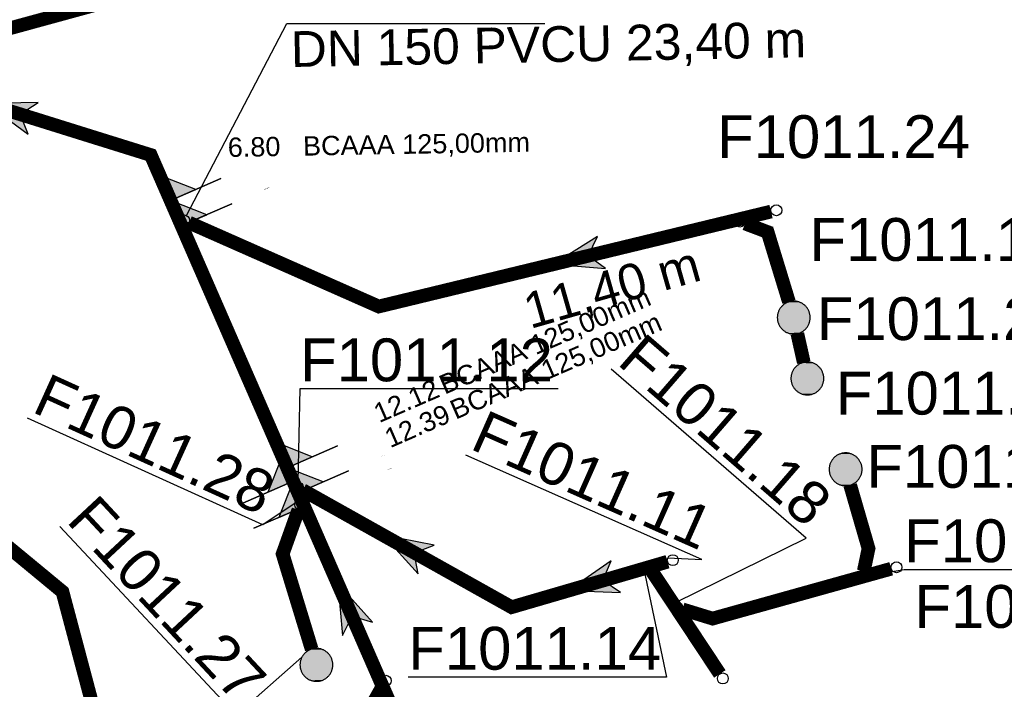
# Model space of a CAD drawing. Extents: x 356718 to 357658, y 5762241 to 5762615.
# Tile 140 of 157: x 357300 to 357318, y 5762509 to 5762521. Entities that reach past the tile are written whole.
import ezdxf
from ezdxf.enums import TextEntityAlignment as Align

# ---------------------------------------------------------------- set-up
doc = ezdxf.new("R2010")
doc.units = 0
doc.header["$MEASUREMENT"] = 0
doc.linetypes.add('AUSGEZOGEN', pattern=[0])
doc.linetypes.add('STRICHPUNKT', pattern=[5, 2, -1, 1, -1])
doc.layers.get('0').update_dxf_attribs({"linetype": 'AUSGEZOGEN'})
for name, color, linetype, true_color in [('111_00131_Symbol', 7, 'AUSGEZOGEN', 0x000000), ('114_00133_Schachtnummer', 7, 'AUSGEZOGEN', 0x000000), ('121_10398_Haltungen_Schmutzwass', 7, 'AUSGEZOGEN', 0x800000), ('121_10399_Haltungen_Mischwasser', 6, 'STRICHPUNKT', 0xff00ff), ('123_00137_Fliessrichtungspfeil', 7, 'AUSGEZOGEN', 0x000000), ('124_00118_Standard__Laenge___10', 7, 'AUSGEZOGEN', 0x000000), ('141_10677_Stutzen__alle__aus_DW', 7, 'AUSGEZOGEN', 0x000000), ('141_10868_Stutzen__141_', 7, 'AUSGEZOGEN', 0x000000)]:
    doc.layers.add(name, color=color, linetype=linetype, true_color=true_color)
doc.styles.add('ARIAL', font='arial.ttf', dxfattribs={"height": 1.5})
doc.styles.get("Standard").update_dxf_attribs({"font": 'arial.ttf', "height": 1})

# ---------------------------------------------------------------- blocks, each defined once
blk = doc.blocks.new('F00')
at = {"color": 0}
blk.add_circle((0, 0), 0.1, dxfattribs=at)
blk = doc.blocks.new('RR')
at = {"color": 0, "linetype": 'AUSGEZOGEN'}
blk.add_lwpolyline([(0.3, 0), (0.3, 0.013), (0.299, 0.025), (0.298, 0.038), (0.296, 0.05), (0.293, 0.063), (0.29, 0.075), (0.287, 0.087), (0.283, 0.099), (0.279, 0.111), (0.274, 0.123), (0.268, 0.134), (0.262, 0.145), (0.256, 0.156), (0.249, 0.167), (0.242, 0.177), (0.234, 0.187), (0.226, 0.197), (0.218, 0.206), (0.209, 0.215), (0.199, 0.224), (0.19, 0.232), (0.18, 0.24), (0.17, 0.247), (0.159, 0.254), (0.148, 0.261), (0.137, 0.267), (0.126, 0.272), (0.114, 0.277), (0.102, 0.282), (0.09, 0.286), (0.078, 0.29), (0.066, 0.293), (0.053, 0.295), (0.041, 0.297), (0.028, 0.299), (0.016, 0.3), (0.003, 0.3), (-0.009, 0.3), (-0.022, 0.299), (-0.035, 0.298), (-0.047, 0.296), (-0.06, 0.294), (-0.072, 0.291), (-0.084, 0.288), (-0.096, 0.284), (-0.108, 0.28), (-0.12, 0.275), (-0.131, 0.27), (-0.143, 0.264), (-0.154, 0.258), (-0.164, 0.251), (-0.175, 0.244), (-0.185, 0.236), (-0.195, 0.228), (-0.204, 0.22), (-0.213, 0.211), (-0.222, 0.202), (-0.23, 0.192), (-0.238, 0.182), (-0.246, 0.172), (-0.253, 0.162), (-0.259, 0.151), (-0.265, 0.14), (-0.271, 0.129), (-0.276, 0.117), (-0.281, 0.105), (-0.285, 0.093), (-0.289, 0.081), (-0.292, 0.069), (-0.295, 0.057), (-0.297, 0.044), (-0.298, 0.032), (-0.299, 0.019), (-0.3, 0.006), (-0.3, -0.006), (-0.299, -0.019), (-0.298, -0.032), (-0.297, -0.044), (-0.295, -0.057), (-0.292, -0.069), (-0.289, -0.081), (-0.285, -0.093), (-0.281, -0.105), (-0.276, -0.117), (-0.271, -0.129), (-0.265, -0.14), (-0.259, -0.151), (-0.253, -0.162), (-0.246, -0.172), (-0.238, -0.182), (-0.23, -0.192), (-0.222, -0.202), (-0.213, -0.211), (-0.204, -0.22), (-0.195, -0.228), (-0.185, -0.236), (-0.175, -0.244), (-0.164, -0.251), (-0.154, -0.258), (-0.143, -0.264), (-0.131, -0.27), (-0.12, -0.275), (-0.108, -0.28), (-0.096, -0.284), (-0.084, -0.288), (-0.072, -0.291), (-0.06, -0.294), (-0.047, -0.296), (-0.035, -0.298), (-0.022, -0.299), (-0.009, -0.3), (0.003, -0.3), (0.016, -0.3), (0.028, -0.299), (0.041, -0.297), (0.053, -0.295), (0.066, -0.293), (0.078, -0.29), (0.09, -0.286), (0.102, -0.282), (0.114, -0.277), (0.126, -0.272), (0.137, -0.267), (0.148, -0.261), (0.159, -0.254), (0.17, -0.247), (0.18, -0.24), (0.19, -0.232), (0.199, -0.224), (0.209, -0.215), (0.218, -0.206), (0.226, -0.197), (0.234, -0.187), (0.242, -0.177), (0.249, -0.167), (0.256, -0.156), (0.262, -0.145), (0.268, -0.134), (0.274, -0.123), (0.279, -0.111), (0.283, -0.099), (0.287, -0.087), (0.29, -0.075), (0.293, -0.063), (0.296, -0.05), (0.298, -0.038), (0.299, -0.025), (0.3, -0.013), (0.3, 0), (0.3, 0)], close=True, dxfattribs=at)
blk.add_lwpolyline([(0.3, 0), (0.3, 0.013), (0.299, 0.025), (0.298, 0.038), (0.296, 0.05), (0.293, 0.063), (0.29, 0.075), (0.287, 0.087), (0.283, 0.099), (0.279, 0.111), (0.274, 0.123), (0.268, 0.134), (0.262, 0.145), (0.256, 0.156), (0.249, 0.167), (0.242, 0.177), (0.234, 0.187), (0.226, 0.197), (0.218, 0.206), (0.209, 0.215), (0.199, 0.224), (0.19, 0.232), (0.18, 0.24), (0.17, 0.247), (0.159, 0.254), (0.148, 0.261), (0.137, 0.267), (0.126, 0.272), (0.114, 0.277), (0.102, 0.282), (0.09, 0.286), (0.078, 0.29), (0.066, 0.293), (0.053, 0.295), (0.041, 0.297), (0.028, 0.299), (0.016, 0.3), (0.003, 0.3), (-0.009, 0.3), (-0.022, 0.299), (-0.035, 0.298), (-0.047, 0.296), (-0.06, 0.294), (-0.072, 0.291), (-0.084, 0.288), (-0.096, 0.284), (-0.108, 0.28), (-0.12, 0.275), (-0.131, 0.27), (-0.143, 0.264), (-0.154, 0.258), (-0.164, 0.251), (-0.175, 0.244), (-0.185, 0.236), (-0.195, 0.228), (-0.204, 0.22), (-0.213, 0.211), (-0.222, 0.202), (-0.23, 0.192), (-0.238, 0.182), (-0.246, 0.172), (-0.253, 0.162), (-0.259, 0.151), (-0.265, 0.14), (-0.271, 0.129), (-0.276, 0.117), (-0.281, 0.105), (-0.285, 0.093), (-0.289, 0.081), (-0.292, 0.069), (-0.295, 0.057), (-0.297, 0.044), (-0.298, 0.032), (-0.299, 0.019), (-0.3, 0.006), (-0.3, -0.006), (-0.299, -0.019), (-0.298, -0.032), (-0.297, -0.044), (-0.295, -0.057), (-0.292, -0.069), (-0.289, -0.081), (-0.285, -0.093), (-0.281, -0.105), (-0.276, -0.117), (-0.271, -0.129), (-0.265, -0.14), (-0.259, -0.151), (-0.253, -0.162), (-0.246, -0.172), (-0.238, -0.182), (-0.23, -0.192), (-0.222, -0.202), (-0.213, -0.211), (-0.204, -0.22), (-0.195, -0.228), (-0.185, -0.236), (-0.175, -0.244), (-0.164, -0.251), (-0.154, -0.258), (-0.143, -0.264), (-0.131, -0.27), (-0.12, -0.275), (-0.108, -0.28), (-0.096, -0.284), (-0.084, -0.288), (-0.072, -0.291), (-0.06, -0.294), (-0.047, -0.296), (-0.035, -0.298), (-0.022, -0.299), (-0.009, -0.3), (0.003, -0.3), (0.016, -0.3), (0.028, -0.299), (0.041, -0.297), (0.053, -0.295), (0.066, -0.293), (0.078, -0.29), (0.09, -0.286), (0.102, -0.282), (0.114, -0.277), (0.126, -0.272), (0.137, -0.267), (0.148, -0.261), (0.159, -0.254), (0.17, -0.247), (0.18, -0.24), (0.19, -0.232), (0.199, -0.224), (0.209, -0.215), (0.218, -0.206), (0.226, -0.197), (0.234, -0.187), (0.242, -0.177), (0.249, -0.167), (0.256, -0.156), (0.262, -0.145), (0.268, -0.134), (0.274, -0.123), (0.279, -0.111), (0.283, -0.099), (0.287, -0.087), (0.29, -0.075), (0.293, -0.063), (0.296, -0.05), (0.298, -0.038), (0.299, -0.025), (0.3, -0.013), (0.3, 0), (0.3, 0)], close=True, dxfattribs=at)
at = {"color": 0}
for points in [[(-0.242, 0.177), (0.242, 0.177), (-0.238, 0.182)], [(-0.242, 0.177), (0.242, 0.177), (-0.238, 0.182)], [(-0.238, 0.182), (0.238, 0.182), (-0.234, 0.187)], [(-0.238, 0.182), (0.238, 0.182), (-0.234, 0.187)], [(0.242, 0.177), (-0.238, 0.182), (0.238, 0.182)], [(0.242, 0.177), (-0.238, 0.182), (0.238, 0.182)], [(-0.234, 0.187), (0.234, 0.187), (-0.23, 0.192)], [(-0.234, 0.187), (0.234, 0.187), (-0.23, 0.192)], [(0.238, 0.182), (-0.234, 0.187), (0.234, 0.187)], [(0.238, 0.182), (-0.234, 0.187), (0.234, 0.187)], [(-0.23, 0.192), (0.23, 0.192), (-0.226, 0.197)], [(-0.23, 0.192), (0.23, 0.192), (-0.226, 0.197)], [(0.234, 0.187), (-0.23, 0.192), (0.23, 0.192)], [(0.234, 0.187), (-0.23, 0.192), (0.23, 0.192)], [(-0.226, 0.197), (0.226, 0.197), (-0.222, 0.202)], [(-0.226, 0.197), (0.226, 0.197), (-0.222, 0.202)], [(0.23, 0.192), (-0.226, 0.197), (0.226, 0.197)], [(0.23, 0.192), (-0.226, 0.197), (0.226, 0.197)], [(-0.222, 0.202), (0.222, 0.202), (-0.218, 0.206)], [(-0.222, 0.202), (0.222, 0.202), (-0.218, 0.206)], [(0.226, 0.197), (-0.222, 0.202), (0.222, 0.202)], [(0.226, 0.197), (-0.222, 0.202), (0.222, 0.202)], [(-0.218, 0.206), (0.218, 0.206), (-0.213, 0.211)], [(-0.218, 0.206), (0.218, 0.206), (-0.213, 0.211)], [(0.222, 0.202), (-0.218, 0.206), (0.218, 0.206)], [(0.222, 0.202), (-0.218, 0.206), (0.218, 0.206)], [(-0.213, 0.211), (0.213, 0.211), (-0.209, 0.215)], [(-0.213, 0.211), (0.213, 0.211), (-0.209, 0.215)], [(0.218, 0.206), (-0.213, 0.211), (0.213, 0.211)], [(0.218, 0.206), (-0.213, 0.211), (0.213, 0.211)], [(-0.209, 0.215), (0.209, 0.215), (-0.204, 0.22)], [(-0.209, 0.215), (0.209, 0.215), (-0.204, 0.22)], [(0.213, 0.211), (-0.209, 0.215), (0.209, 0.215)], [(0.213, 0.211), (-0.209, 0.215), (0.209, 0.215)], [(-0.204, 0.22), (0.204, 0.22), (-0.199, 0.224)], [(-0.204, 0.22), (0.204, 0.22), (-0.199, 0.224)], [(0.209, 0.215), (-0.204, 0.22), (0.204, 0.22)], [(0.209, 0.215), (-0.204, 0.22), (0.204, 0.22)], [(-0.199, 0.224), (0.199, 0.224), (-0.195, 0.228)], [(-0.199, 0.224), (0.199, 0.224), (-0.195, 0.228)], [(0.204, 0.22), (-0.199, 0.224), (0.199, 0.224)], [(0.204, 0.22), (-0.199, 0.224), (0.199, 0.224)], [(-0.195, 0.228), (0.195, 0.228), (-0.19, 0.232)], [(-0.195, 0.228), (0.195, 0.228), (-0.19, 0.232)], [(0.199, 0.224), (-0.195, 0.228), (0.195, 0.228)], [(0.199, 0.224), (-0.195, 0.228), (0.195, 0.228)], [(-0.19, 0.232), (0.19, 0.232), (-0.185, 0.236)], [(-0.19, 0.232), (0.19, 0.232), (-0.185, 0.236)], [(0.195, 0.228), (-0.19, 0.232), (0.19, 0.232)], [(0.195, 0.228), (-0.19, 0.232), (0.19, 0.232)], [(-0.185, 0.236), (0.185, 0.236), (-0.18, 0.24)], [(-0.185, 0.236), (0.185, 0.236), (-0.18, 0.24)], [(0.19, 0.232), (-0.185, 0.236), (0.185, 0.236)], [(0.19, 0.232), (-0.185, 0.236), (0.185, 0.236)], [(-0.18, 0.24), (0.18, 0.24), (-0.175, 0.244)], [(-0.18, 0.24), (0.18, 0.24), (-0.175, 0.244)], [(0.185, 0.236), (-0.18, 0.24), (0.18, 0.24)], [(0.185, 0.236), (-0.18, 0.24), (0.18, 0.24)], [(-0.175, 0.244), (0.175, 0.244), (-0.169, 0.247)], [(-0.175, 0.244), (0.175, 0.244), (-0.169, 0.247)], [(0.18, 0.24), (-0.175, 0.244), (0.175, 0.244)], [(0.18, 0.24), (-0.175, 0.244), (0.175, 0.244)], [(-0.169, 0.247), (0.17, 0.247), (-0.164, 0.251)], [(-0.169, 0.247), (0.17, 0.247), (-0.164, 0.251)], [(0.175, 0.244), (-0.169, 0.247), (0.17, 0.247)], [(0.175, 0.244), (-0.169, 0.247), (0.17, 0.247)], [(-0.164, 0.251), (0.164, 0.251), (-0.159, 0.254)], [(-0.164, 0.251), (0.164, 0.251), (-0.159, 0.254)], [(0.17, 0.247), (-0.164, 0.251), (0.164, 0.251)], [(0.17, 0.247), (-0.164, 0.251), (0.164, 0.251)], [(-0.159, 0.254), (0.159, 0.254), (-0.154, 0.258)], [(-0.159, 0.254), (0.159, 0.254), (-0.154, 0.258)], [(0.164, 0.251), (-0.159, 0.254), (0.159, 0.254)], [(0.164, 0.251), (-0.159, 0.254), (0.159, 0.254)], [(-0.154, 0.258), (0.154, 0.258), (-0.148, 0.261)], [(-0.154, 0.258), (0.154, 0.258), (-0.148, 0.261)], [(0.159, 0.254), (-0.154, 0.258), (0.154, 0.258)], [(0.159, 0.254), (-0.154, 0.258), (0.154, 0.258)], [(-0.148, 0.261), (0.148, 0.261), (-0.143, 0.264)], [(-0.148, 0.261), (0.148, 0.261), (-0.143, 0.264)], [(0.154, 0.258), (-0.148, 0.261), (0.148, 0.261)], [(0.154, 0.258), (-0.148, 0.261), (0.148, 0.261)], [(-0.143, 0.264), (0.142, 0.264), (-0.137, 0.267)], [(-0.143, 0.264), (0.142, 0.264), (-0.137, 0.267)], [(0.148, 0.261), (-0.143, 0.264), (0.142, 0.264)], [(0.148, 0.261), (-0.143, 0.264), (0.142, 0.264)], [(-0.137, 0.267), (0.137, 0.267), (-0.131, 0.27)], [(-0.137, 0.267), (0.137, 0.267), (-0.131, 0.27)], [(0.142, 0.264), (-0.137, 0.267), (0.137, 0.267)], [(0.142, 0.264), (-0.137, 0.267), (0.137, 0.267)], [(-0.131, 0.27), (0.131, 0.27), (-0.126, 0.272)], [(-0.131, 0.27), (0.131, 0.27), (-0.126, 0.272)], [(0.137, 0.267), (-0.131, 0.27), (0.131, 0.27)], [(0.137, 0.267), (-0.131, 0.27), (0.131, 0.27)], [(-0.126, 0.272), (0.126, 0.272), (-0.12, 0.275)], [(-0.126, 0.272), (0.126, 0.272), (-0.12, 0.275)], [(0.131, 0.27), (-0.126, 0.272), (0.126, 0.272)], [(0.131, 0.27), (-0.126, 0.272), (0.126, 0.272)], [(-0.12, 0.275), (0.12, 0.275), (-0.114, 0.277)], [(-0.12, 0.275), (0.12, 0.275), (-0.114, 0.277)], [(0.126, 0.272), (-0.12, 0.275), (0.12, 0.275)], [(0.126, 0.272), (-0.12, 0.275), (0.12, 0.275)], [(-0.114, 0.277), (0.114, 0.277), (-0.108, 0.28)], [(-0.114, 0.277), (0.114, 0.277), (-0.108, 0.28)], [(0.12, 0.275), (-0.114, 0.277), (0.114, 0.277)], [(0.12, 0.275), (-0.114, 0.277), (0.114, 0.277)], [(-0.108, 0.28), (0.108, 0.28), (-0.102, 0.282)], [(-0.108, 0.28), (0.108, 0.28), (-0.102, 0.282)], [(0.114, 0.277), (-0.108, 0.28), (0.108, 0.28)], [(0.114, 0.277), (-0.108, 0.28), (0.108, 0.28)], [(-0.102, 0.282), (0.102, 0.282), (-0.096, 0.284)], [(-0.102, 0.282), (0.102, 0.282), (-0.096, 0.284)], [(0.108, 0.28), (-0.102, 0.282), (0.102, 0.282)], [(0.108, 0.28), (-0.102, 0.282), (0.102, 0.282)], [(-0.096, 0.284), (0.096, 0.284), (-0.09, 0.286)], [(-0.096, 0.284), (0.096, 0.284), (-0.09, 0.286)], [(0.102, 0.282), (-0.096, 0.284), (0.096, 0.284)], [(0.102, 0.282), (-0.096, 0.284), (0.096, 0.284)], [(-0.09, 0.286), (0.09, 0.286), (-0.084, 0.288)], [(-0.09, 0.286), (0.09, 0.286), (-0.084, 0.288)], [(0.096, 0.284), (-0.09, 0.286), (0.09, 0.286)], [(0.096, 0.284), (-0.09, 0.286), (0.09, 0.286)], [(-0.084, 0.288), (0.084, 0.288), (-0.078, 0.29)], [(-0.084, 0.288), (0.084, 0.288), (-0.078, 0.29)], [(0.09, 0.286), (-0.084, 0.288), (0.084, 0.288)], [(0.09, 0.286), (-0.084, 0.288), (0.084, 0.288)], [(-0.078, 0.29), (0.078, 0.29), (-0.072, 0.291)], [(-0.078, 0.29), (0.078, 0.29), (-0.072, 0.291)], [(0.084, 0.288), (-0.078, 0.29), (0.078, 0.29)], [(0.084, 0.288), (-0.078, 0.29), (0.078, 0.29)], [(-0.072, 0.291), (0.072, 0.291), (-0.066, 0.293)], [(-0.072, 0.291), (0.072, 0.291), (-0.066, 0.293)], [(0.078, 0.29), (-0.072, 0.291), (0.072, 0.291)], [(0.078, 0.29), (-0.072, 0.291), (0.072, 0.291)], [(-0.066, 0.293), (0.066, 0.293), (-0.06, 0.294)], [(-0.066, 0.293), (0.066, 0.293), (-0.06, 0.294)], [(0.072, 0.291), (-0.066, 0.293), (0.066, 0.293)], [(0.072, 0.291), (-0.066, 0.293), (0.066, 0.293)], [(-0.06, 0.294), (0.059, 0.294), (-0.053, 0.295)], [(-0.06, 0.294), (0.059, 0.294), (-0.053, 0.295)], [(0.066, 0.293), (-0.06, 0.294), (0.059, 0.294)], [(0.066, 0.293), (-0.06, 0.294), (0.059, 0.294)], [(-0.053, 0.295), (0.053, 0.295), (-0.047, 0.296)], [(-0.053, 0.295), (0.053, 0.295), (-0.047, 0.296)], [(0.059, 0.294), (-0.053, 0.295), (0.053, 0.295)], [(0.059, 0.294), (-0.053, 0.295), (0.053, 0.295)], [(-0.047, 0.296), (0.047, 0.296), (-0.04, 0.297)], [(-0.047, 0.296), (0.047, 0.296), (-0.04, 0.297)], [(0.053, 0.295), (-0.047, 0.296), (0.047, 0.296)], [(0.053, 0.295), (-0.047, 0.296), (0.047, 0.296)], [(-0.04, 0.297), (0.041, 0.297), (-0.035, 0.298)], [(-0.04, 0.297), (0.041, 0.297), (-0.035, 0.298)], [(0.047, 0.296), (-0.04, 0.297), (0.041, 0.297)], [(0.047, 0.296), (-0.04, 0.297), (0.041, 0.297)], [(-0.035, 0.298), (0.034, 0.298), (-0.028, 0.299)], [(-0.035, 0.298), (0.034, 0.298), (-0.028, 0.299)], [(0.041, 0.297), (-0.035, 0.298), (0.034, 0.298)], [(0.041, 0.297), (-0.035, 0.298), (0.034, 0.298)], [(0.034, 0.298), (-0.028, 0.299), (0.028, 0.299)], [(-0.028, 0.299), (0.028, 0.299), (-0.022, 0.299)], [(0.034, 0.298), (-0.028, 0.299), (0.028, 0.299)], [(-0.028, 0.299), (0.028, 0.299), (-0.022, 0.299)], [(-0.022, 0.299), (0.021, 0.299), (-0.015, 0.3)], [(-0.022, 0.299), (0.021, 0.299), (-0.015, 0.3)], [(0.028, 0.299), (-0.022, 0.299), (0.021, 0.299)], [(0.028, 0.299), (-0.022, 0.299), (0.021, 0.299)], [(0.021, 0.299), (-0.015, 0.3), (0.016, 0.3)], [(-0.015, 0.3), (0.016, 0.3), (-0.009, 0.3)], [(0.021, 0.299), (-0.015, 0.3), (0.016, 0.3)], [(-0.015, 0.3), (0.016, 0.3), (-0.009, 0.3)], [(0.016, 0.3), (-0.009, 0.3), (0.007, 0.3)], [(-0.009, 0.3), (0.007, 0.3), (0.003, 0.3)], [(0.016, 0.3), (-0.009, 0.3), (0.007, 0.3)], [(-0.009, 0.3), (0.007, 0.3), (0.003, 0.3)], [(-0.3, 0.013), (0.3, 0.013), (-0.299, 0.019)], [(-0.3, 0.013), (0.3, 0.013), (-0.299, 0.019)], [(-0.3, 0.006), (0.3, 0.006), (-0.3, 0.013)], [(0.3, 0.006), (-0.3, 0.013), (0.3, 0.013)], [(-0.3, 0.006), (0.3, 0.006), (-0.3, 0.013)], [(0.3, 0.006), (-0.3, 0.013), (0.3, 0.013)], [(-0.3, 0), (0.3, 0), (-0.3, 0.006)], [(0.3, 0), (-0.3, 0.006), (0.3, 0.006)], [(-0.3, 0), (0.3, 0), (-0.3, 0.006)], [(0.3, 0), (-0.3, 0.006), (0.3, 0.006)], [(0.3, -0.006), (-0.3, -0.006), (0.3, 0)], [(-0.3, -0.006), (0.3, 0), (-0.3, 0)], [(0.3, -0.006), (-0.3, -0.006), (0.3, 0)], [(-0.3, -0.006), (0.3, 0), (-0.3, 0)], [(-0.299, 0.025), (0.299, 0.025), (-0.298, 0.032)], [(-0.299, 0.025), (0.299, 0.025), (-0.298, 0.032)], [(-0.299, 0.019), (0.299, 0.019), (-0.299, 0.025)], [(0.299, 0.019), (-0.299, 0.025), (0.299, 0.025)], [(-0.299, 0.019), (0.299, 0.019), (-0.299, 0.025)], [(0.299, 0.019), (-0.299, 0.025), (0.299, 0.025)], [(0.3, 0.013), (-0.299, 0.019), (0.299, 0.019)], [(0.3, 0.013), (-0.299, 0.019), (0.299, 0.019)], [(-0.298, 0.038), (0.298, 0.038), (-0.297, 0.044)], [(-0.298, 0.038), (0.298, 0.038), (-0.297, 0.044)], [(-0.298, 0.032), (0.298, 0.032), (-0.298, 0.038)], [(0.298, 0.032), (-0.298, 0.038), (0.298, 0.038)], [(-0.298, 0.032), (0.298, 0.032), (-0.298, 0.038)], [(0.298, 0.032), (-0.298, 0.038), (0.298, 0.038)], [(0.299, 0.025), (-0.298, 0.032), (0.298, 0.032)], [(0.299, 0.025), (-0.298, 0.032), (0.298, 0.032)], [(-0.297, 0.044), (0.297, 0.044), (-0.296, 0.05)], [(-0.297, 0.044), (0.297, 0.044), (-0.296, 0.05)], [(0.298, 0.038), (-0.297, 0.044), (0.297, 0.044)], [(0.298, 0.038), (-0.297, 0.044), (0.297, 0.044)], [(-0.296, 0.05), (0.296, 0.05), (-0.295, 0.057)], [(-0.296, 0.05), (0.296, 0.05), (-0.295, 0.057)], [(0.297, 0.044), (-0.296, 0.05), (0.296, 0.05)], [(0.297, 0.044), (-0.296, 0.05), (0.296, 0.05)], [(-0.295, 0.057), (0.295, 0.057), (-0.293, 0.063)], [(-0.295, 0.057), (0.295, 0.057), (-0.293, 0.063)], [(0.296, 0.05), (-0.295, 0.057), (0.295, 0.057)], [(0.296, 0.05), (-0.295, 0.057), (0.295, 0.057)], [(-0.293, 0.063), (0.293, 0.063), (-0.292, 0.069)], [(-0.293, 0.063), (0.293, 0.063), (-0.292, 0.069)], [(0.295, 0.057), (-0.293, 0.063), (0.293, 0.063)], [(0.295, 0.057), (-0.293, 0.063), (0.293, 0.063)], [(-0.292, 0.069), (0.292, 0.069), (-0.29, 0.075)], [(-0.292, 0.069), (0.292, 0.069), (-0.29, 0.075)], [(0.293, 0.063), (-0.292, 0.069), (0.292, 0.069)], [(0.293, 0.063), (-0.292, 0.069), (0.292, 0.069)], [(-0.29, 0.075), (0.29, 0.075), (-0.289, 0.081)], [(-0.29, 0.075), (0.29, 0.075), (-0.289, 0.081)], [(0.292, 0.069), (-0.29, 0.075), (0.29, 0.075)], [(0.292, 0.069), (-0.29, 0.075), (0.29, 0.075)], [(-0.289, 0.081), (0.289, 0.081), (-0.287, 0.087)], [(-0.289, 0.081), (0.289, 0.081), (-0.287, 0.087)], [(0.29, 0.075), (-0.289, 0.081), (0.289, 0.081)], [(0.29, 0.075), (-0.289, 0.081), (0.289, 0.081)], [(-0.287, 0.087), (0.287, 0.087), (-0.285, 0.093)], [(-0.287, 0.087), (0.287, 0.087), (-0.285, 0.093)], [(0.289, 0.081), (-0.287, 0.087), (0.287, 0.087)], [(0.289, 0.081), (-0.287, 0.087), (0.287, 0.087)], [(-0.285, 0.093), (0.285, 0.093), (-0.283, 0.099)], [(-0.285, 0.093), (0.285, 0.093), (-0.283, 0.099)], [(0.287, 0.087), (-0.285, 0.093), (0.285, 0.093)], [(0.287, 0.087), (-0.285, 0.093), (0.285, 0.093)], [(-0.283, 0.099), (0.283, 0.099), (-0.281, 0.105)], [(-0.283, 0.099), (0.283, 0.099), (-0.281, 0.105)], [(0.285, 0.093), (-0.283, 0.099), (0.283, 0.099)], [(0.285, 0.093), (-0.283, 0.099), (0.283, 0.099)], [(-0.281, 0.105), (0.281, 0.105), (-0.279, 0.111)], [(-0.281, 0.105), (0.281, 0.105), (-0.279, 0.111)], [(0.283, 0.099), (-0.281, 0.105), (0.281, 0.105)], [(0.283, 0.099), (-0.281, 0.105), (0.281, 0.105)], [(-0.279, 0.111), (0.279, 0.111), (-0.276, 0.117)], [(-0.279, 0.111), (0.279, 0.111), (-0.276, 0.117)], [(0.281, 0.105), (-0.279, 0.111), (0.279, 0.111)], [(0.281, 0.105), (-0.279, 0.111), (0.279, 0.111)], [(-0.276, 0.117), (0.276, 0.117), (-0.274, 0.123)], [(-0.276, 0.117), (0.276, 0.117), (-0.274, 0.123)], [(0.279, 0.111), (-0.276, 0.117), (0.276, 0.117)], [(0.279, 0.111), (-0.276, 0.117), (0.276, 0.117)], [(-0.274, 0.123), (0.274, 0.123), (-0.271, 0.129)], [(-0.274, 0.123), (0.274, 0.123), (-0.271, 0.129)], [(0.276, 0.117), (-0.274, 0.123), (0.274, 0.123)], [(0.276, 0.117), (-0.274, 0.123), (0.274, 0.123)], [(-0.271, 0.129), (0.271, 0.129), (-0.268, 0.134)], [(-0.271, 0.129), (0.271, 0.129), (-0.268, 0.134)], [(0.274, 0.123), (-0.271, 0.129), (0.271, 0.129)], [(0.274, 0.123), (-0.271, 0.129), (0.271, 0.129)], [(-0.268, 0.134), (0.268, 0.134), (-0.265, 0.14)], [(-0.268, 0.134), (0.268, 0.134), (-0.265, 0.14)], [(0.271, 0.129), (-0.268, 0.134), (0.268, 0.134)], [(0.271, 0.129), (-0.268, 0.134), (0.268, 0.134)], [(-0.265, 0.14), (0.265, 0.14), (-0.262, 0.145)], [(-0.265, 0.14), (0.265, 0.14), (-0.262, 0.145)], [(0.268, 0.134), (-0.265, 0.14), (0.265, 0.14)], [(0.268, 0.134), (-0.265, 0.14), (0.265, 0.14)], [(-0.262, 0.145), (0.262, 0.145), (-0.259, 0.151)], [(-0.262, 0.145), (0.262, 0.145), (-0.259, 0.151)], [(0.265, 0.14), (-0.262, 0.145), (0.262, 0.145)], [(0.265, 0.14), (-0.262, 0.145), (0.262, 0.145)], [(-0.259, 0.151), (0.259, 0.151), (-0.256, 0.156)], [(-0.259, 0.151), (0.259, 0.151), (-0.256, 0.156)], [(0.262, 0.145), (-0.259, 0.151), (0.259, 0.151)], [(0.262, 0.145), (-0.259, 0.151), (0.259, 0.151)], [(-0.256, 0.156), (0.256, 0.156), (-0.253, 0.162)], [(-0.256, 0.156), (0.256, 0.156), (-0.253, 0.162)], [(0.259, 0.151), (-0.256, 0.156), (0.256, 0.156)], [(0.259, 0.151), (-0.256, 0.156), (0.256, 0.156)], [(-0.253, 0.162), (0.253, 0.162), (-0.249, 0.167)], [(-0.253, 0.162), (0.253, 0.162), (-0.249, 0.167)], [(0.256, 0.156), (-0.253, 0.162), (0.253, 0.162)], [(0.256, 0.156), (-0.253, 0.162), (0.253, 0.162)], [(-0.249, 0.167), (0.249, 0.167), (-0.246, 0.172)], [(-0.249, 0.167), (0.249, 0.167), (-0.246, 0.172)], [(0.253, 0.162), (-0.249, 0.167), (0.249, 0.167)], [(0.253, 0.162), (-0.249, 0.167), (0.249, 0.167)], [(-0.246, 0.172), (0.246, 0.172), (-0.242, 0.177)], [(-0.246, 0.172), (0.246, 0.172), (-0.242, 0.177)], [(0.249, 0.167), (-0.246, 0.172), (0.246, 0.172)], [(0.249, 0.167), (-0.246, 0.172), (0.246, 0.172)], [(0.246, 0.172), (-0.242, 0.177), (0.242, 0.177)], [(0.246, 0.172), (-0.242, 0.177), (0.242, 0.177)], [(0.3, 0), (0.3, 0), (0.3, 0)], [(0.3, 0), (0.3, 0), (0.3, 0)], [(0.3, 0), (0.3, 0), (0.3, 0)], [(0.3, 0), (0.3, 0), (0.3, 0)], [(0.3, -0.013), (-0.3, -0.013), (0.3, -0.006)], [(-0.3, -0.013), (0.3, -0.006), (-0.3, -0.006)], [(0.3, -0.013), (-0.3, -0.013), (0.3, -0.006)], [(-0.3, -0.013), (0.3, -0.006), (-0.3, -0.006)], [(-0.299, -0.019), (0.3, -0.013), (-0.3, -0.013)], [(-0.299, -0.019), (0.3, -0.013), (-0.3, -0.013)], [(0.299, -0.019), (-0.299, -0.019), (0.3, -0.013)], [(0.299, -0.019), (-0.299, -0.019), (0.3, -0.013)], [(0.299, -0.025), (-0.299, -0.025), (0.299, -0.019)], [(-0.299, -0.025), (0.299, -0.019), (-0.299, -0.019)], [(0.299, -0.025), (-0.299, -0.025), (0.299, -0.019)], [(-0.299, -0.025), (0.299, -0.019), (-0.299, -0.019)], [(-0.298, -0.032), (0.299, -0.025), (-0.299, -0.025)], [(-0.298, -0.032), (0.299, -0.025), (-0.299, -0.025)], [(0.298, -0.032), (-0.298, -0.032), (0.299, -0.025)], [(0.298, -0.032), (-0.298, -0.032), (0.299, -0.025)], [(0.298, -0.038), (-0.298, -0.038), (0.298, -0.032)], [(-0.298, -0.038), (0.298, -0.032), (-0.298, -0.032)], [(0.298, -0.038), (-0.298, -0.038), (0.298, -0.032)], [(-0.298, -0.038), (0.298, -0.032), (-0.298, -0.032)], [(-0.297, -0.044), (0.298, -0.038), (-0.298, -0.038)], [(-0.297, -0.044), (0.298, -0.038), (-0.298, -0.038)], [(0.297, -0.044), (-0.297, -0.044), (0.298, -0.038)], [(0.297, -0.044), (-0.297, -0.044), (0.298, -0.038)], [(-0.296, -0.05), (0.297, -0.044), (-0.297, -0.044)], [(-0.296, -0.05), (0.297, -0.044), (-0.297, -0.044)], [(0.296, -0.05), (-0.296, -0.05), (0.297, -0.044)], [(0.296, -0.05), (-0.296, -0.05), (0.297, -0.044)], [(-0.295, -0.057), (0.296, -0.05), (-0.296, -0.05)], [(-0.295, -0.057), (0.296, -0.05), (-0.296, -0.05)], [(0.295, -0.057), (-0.295, -0.057), (0.296, -0.05)], [(0.295, -0.057), (-0.295, -0.057), (0.296, -0.05)], [(-0.293, -0.063), (0.295, -0.057), (-0.295, -0.057)], [(-0.293, -0.063), (0.295, -0.057), (-0.295, -0.057)], [(0.293, -0.063), (-0.293, -0.063), (0.295, -0.057)], [(0.293, -0.063), (-0.293, -0.063), (0.295, -0.057)], [(-0.292, -0.069), (0.293, -0.063), (-0.293, -0.063)], [(-0.292, -0.069), (0.293, -0.063), (-0.293, -0.063)], [(0.292, -0.069), (-0.292, -0.069), (0.293, -0.063)], [(0.292, -0.069), (-0.292, -0.069), (0.293, -0.063)], [(-0.29, -0.075), (0.292, -0.069), (-0.292, -0.069)], [(-0.29, -0.075), (0.292, -0.069), (-0.292, -0.069)], [(0.29, -0.075), (-0.29, -0.075), (0.292, -0.069)], [(0.29, -0.075), (-0.29, -0.075), (0.292, -0.069)], [(-0.289, -0.081), (0.29, -0.075), (-0.29, -0.075)], [(-0.289, -0.081), (0.29, -0.075), (-0.29, -0.075)], [(0.289, -0.081), (-0.289, -0.081), (0.29, -0.075)], [(0.289, -0.081), (-0.289, -0.081), (0.29, -0.075)], [(-0.287, -0.087), (0.289, -0.081), (-0.289, -0.081)], [(-0.287, -0.087), (0.289, -0.081), (-0.289, -0.081)], [(0.287, -0.087), (-0.287, -0.087), (0.289, -0.081)], [(0.287, -0.087), (-0.287, -0.087), (0.289, -0.081)], [(-0.285, -0.093), (0.287, -0.087), (-0.287, -0.087)], [(-0.285, -0.093), (0.287, -0.087), (-0.287, -0.087)], [(0.285, -0.093), (-0.285, -0.093), (0.287, -0.087)], [(0.285, -0.093), (-0.285, -0.093), (0.287, -0.087)], [(-0.283, -0.099), (0.285, -0.093), (-0.285, -0.093)], [(-0.283, -0.099), (0.285, -0.093), (-0.285, -0.093)], [(0.283, -0.099), (-0.283, -0.099), (0.285, -0.093)], [(0.283, -0.099), (-0.283, -0.099), (0.285, -0.093)], [(-0.281, -0.105), (0.283, -0.099), (-0.283, -0.099)], [(-0.281, -0.105), (0.283, -0.099), (-0.283, -0.099)], [(0.281, -0.105), (-0.281, -0.105), (0.283, -0.099)], [(0.281, -0.105), (-0.281, -0.105), (0.283, -0.099)], [(-0.279, -0.111), (0.281, -0.105), (-0.281, -0.105)], [(-0.279, -0.111), (0.281, -0.105), (-0.281, -0.105)], [(0.279, -0.111), (-0.279, -0.111), (0.281, -0.105)], [(0.279, -0.111), (-0.279, -0.111), (0.281, -0.105)], [(-0.276, -0.117), (0.279, -0.111), (-0.279, -0.111)], [(-0.276, -0.117), (0.279, -0.111), (-0.279, -0.111)], [(0.276, -0.117), (-0.276, -0.117), (0.279, -0.111)], [(0.276, -0.117), (-0.276, -0.117), (0.279, -0.111)], [(-0.274, -0.123), (0.276, -0.117), (-0.276, -0.117)], [(-0.274, -0.123), (0.276, -0.117), (-0.276, -0.117)], [(0.274, -0.123), (-0.274, -0.123), (0.276, -0.117)], [(0.274, -0.123), (-0.274, -0.123), (0.276, -0.117)], [(-0.271, -0.129), (0.274, -0.123), (-0.274, -0.123)], [(-0.271, -0.129), (0.274, -0.123), (-0.274, -0.123)], [(0.271, -0.129), (-0.271, -0.129), (0.274, -0.123)], [(0.271, -0.129), (-0.271, -0.129), (0.274, -0.123)], [(-0.268, -0.134), (0.271, -0.129), (-0.271, -0.129)], [(-0.268, -0.134), (0.271, -0.129), (-0.271, -0.129)], [(0.268, -0.134), (-0.268, -0.134), (0.271, -0.129)], [(0.268, -0.134), (-0.268, -0.134), (0.271, -0.129)], [(-0.265, -0.14), (0.268, -0.134), (-0.268, -0.134)], [(-0.265, -0.14), (0.268, -0.134), (-0.268, -0.134)], [(0.265, -0.14), (-0.265, -0.14), (0.268, -0.134)], [(0.265, -0.14), (-0.265, -0.14), (0.268, -0.134)], [(-0.262, -0.145), (0.265, -0.14), (-0.265, -0.14)], [(-0.262, -0.145), (0.265, -0.14), (-0.265, -0.14)], [(0.262, -0.145), (-0.262, -0.145), (0.265, -0.14)], [(0.262, -0.145), (-0.262, -0.145), (0.265, -0.14)], [(-0.259, -0.151), (0.262, -0.145), (-0.262, -0.145)], [(-0.259, -0.151), (0.262, -0.145), (-0.262, -0.145)], [(0.259, -0.151), (-0.259, -0.151), (0.262, -0.145)], [(0.259, -0.151), (-0.259, -0.151), (0.262, -0.145)], [(-0.256, -0.156), (0.259, -0.151), (-0.259, -0.151)], [(-0.256, -0.156), (0.259, -0.151), (-0.259, -0.151)], [(0.256, -0.156), (-0.256, -0.156), (0.259, -0.151)], [(0.256, -0.156), (-0.256, -0.156), (0.259, -0.151)], [(-0.253, -0.162), (0.256, -0.156), (-0.256, -0.156)], [(-0.253, -0.162), (0.256, -0.156), (-0.256, -0.156)], [(0.253, -0.162), (-0.253, -0.162), (0.256, -0.156)], [(0.253, -0.162), (-0.253, -0.162), (0.256, -0.156)], [(-0.249, -0.167), (0.253, -0.162), (-0.253, -0.162)], [(-0.249, -0.167), (0.253, -0.162), (-0.253, -0.162)], [(0.249, -0.167), (-0.249, -0.167), (0.253, -0.162)], [(0.249, -0.167), (-0.249, -0.167), (0.253, -0.162)], [(-0.246, -0.172), (0.249, -0.167), (-0.249, -0.167)], [(-0.246, -0.172), (0.249, -0.167), (-0.249, -0.167)], [(0.246, -0.172), (-0.246, -0.172), (0.249, -0.167)], [(0.246, -0.172), (-0.246, -0.172), (0.249, -0.167)], [(-0.242, -0.177), (0.246, -0.172), (-0.246, -0.172)], [(-0.242, -0.177), (0.246, -0.172), (-0.246, -0.172)], [(0.242, -0.177), (-0.242, -0.177), (0.246, -0.172)], [(0.242, -0.177), (-0.242, -0.177), (0.246, -0.172)], [(-0.238, -0.182), (0.242, -0.177), (-0.242, -0.177)], [(-0.238, -0.182), (0.242, -0.177), (-0.242, -0.177)], [(0.238, -0.182), (-0.238, -0.182), (0.242, -0.177)], [(0.238, -0.182), (-0.238, -0.182), (0.242, -0.177)], [(-0.234, -0.187), (0.238, -0.182), (-0.238, -0.182)], [(-0.234, -0.187), (0.238, -0.182), (-0.238, -0.182)], [(0.234, -0.187), (-0.234, -0.187), (0.238, -0.182)], [(0.234, -0.187), (-0.234, -0.187), (0.238, -0.182)], [(-0.23, -0.192), (0.234, -0.187), (-0.234, -0.187)], [(-0.23, -0.192), (0.234, -0.187), (-0.234, -0.187)], [(0.23, -0.192), (-0.23, -0.192), (0.234, -0.187)], [(0.23, -0.192), (-0.23, -0.192), (0.234, -0.187)], [(-0.226, -0.197), (0.23, -0.192), (-0.23, -0.192)], [(-0.226, -0.197), (0.23, -0.192), (-0.23, -0.192)], [(0.226, -0.197), (-0.226, -0.197), (0.23, -0.192)], [(0.226, -0.197), (-0.226, -0.197), (0.23, -0.192)], [(-0.222, -0.202), (0.226, -0.197), (-0.226, -0.197)], [(-0.222, -0.202), (0.226, -0.197), (-0.226, -0.197)], [(0.222, -0.202), (-0.222, -0.202), (0.226, -0.197)], [(0.222, -0.202), (-0.222, -0.202), (0.226, -0.197)], [(-0.218, -0.206), (0.222, -0.202), (-0.222, -0.202)], [(-0.218, -0.206), (0.222, -0.202), (-0.222, -0.202)], [(0.218, -0.206), (-0.218, -0.206), (0.222, -0.202)], [(0.218, -0.206), (-0.218, -0.206), (0.222, -0.202)], [(-0.213, -0.211), (0.218, -0.206), (-0.218, -0.206)], [(-0.213, -0.211), (0.218, -0.206), (-0.218, -0.206)], [(0.213, -0.211), (-0.213, -0.211), (0.218, -0.206)], [(0.213, -0.211), (-0.213, -0.211), (0.218, -0.206)], [(-0.209, -0.215), (0.213, -0.211), (-0.213, -0.211)], [(-0.209, -0.215), (0.213, -0.211), (-0.213, -0.211)], [(0.209, -0.215), (-0.209, -0.215), (0.213, -0.211)], [(0.209, -0.215), (-0.209, -0.215), (0.213, -0.211)], [(-0.204, -0.22), (0.209, -0.215), (-0.209, -0.215)], [(-0.204, -0.22), (0.209, -0.215), (-0.209, -0.215)], [(0.204, -0.22), (-0.204, -0.22), (0.209, -0.215)], [(0.204, -0.22), (-0.204, -0.22), (0.209, -0.215)], [(-0.199, -0.224), (0.204, -0.22), (-0.204, -0.22)], [(-0.199, -0.224), (0.204, -0.22), (-0.204, -0.22)], [(0.199, -0.224), (-0.199, -0.224), (0.204, -0.22)], [(0.199, -0.224), (-0.199, -0.224), (0.204, -0.22)], [(-0.195, -0.228), (0.199, -0.224), (-0.199, -0.224)], [(-0.195, -0.228), (0.199, -0.224), (-0.199, -0.224)], [(0.195, -0.228), (-0.195, -0.228), (0.199, -0.224)], [(0.195, -0.228), (-0.195, -0.228), (0.199, -0.224)], [(-0.19, -0.232), (0.195, -0.228), (-0.195, -0.228)], [(-0.19, -0.232), (0.195, -0.228), (-0.195, -0.228)], [(0.19, -0.232), (-0.19, -0.232), (0.195, -0.228)], [(0.19, -0.232), (-0.19, -0.232), (0.195, -0.228)], [(-0.185, -0.236), (0.19, -0.232), (-0.19, -0.232)], [(-0.185, -0.236), (0.19, -0.232), (-0.19, -0.232)], [(0.185, -0.236), (-0.185, -0.236), (0.19, -0.232)], [(0.185, -0.236), (-0.185, -0.236), (0.19, -0.232)], [(-0.18, -0.24), (0.185, -0.236), (-0.185, -0.236)], [(-0.18, -0.24), (0.185, -0.236), (-0.185, -0.236)], [(0.18, -0.24), (-0.18, -0.24), (0.185, -0.236)], [(0.18, -0.24), (-0.18, -0.24), (0.185, -0.236)], [(-0.175, -0.244), (0.18, -0.24), (-0.18, -0.24)], [(-0.175, -0.244), (0.18, -0.24), (-0.18, -0.24)], [(0.175, -0.244), (-0.175, -0.244), (0.18, -0.24)], [(0.175, -0.244), (-0.175, -0.244), (0.18, -0.24)], [(-0.169, -0.247), (0.175, -0.244), (-0.175, -0.244)], [(-0.169, -0.247), (0.175, -0.244), (-0.175, -0.244)], [(0.17, -0.247), (-0.169, -0.247), (0.175, -0.244)], [(0.17, -0.247), (-0.169, -0.247), (0.175, -0.244)], [(-0.164, -0.251), (0.17, -0.247), (-0.169, -0.247)], [(-0.164, -0.251), (0.17, -0.247), (-0.169, -0.247)], [(0.164, -0.251), (-0.164, -0.251), (0.17, -0.247)], [(0.164, -0.251), (-0.164, -0.251), (0.17, -0.247)], [(-0.159, -0.254), (0.164, -0.251), (-0.164, -0.251)], [(-0.159, -0.254), (0.164, -0.251), (-0.164, -0.251)], [(0.159, -0.254), (-0.159, -0.254), (0.164, -0.251)], [(0.159, -0.254), (-0.159, -0.254), (0.164, -0.251)], [(-0.154, -0.258), (0.159, -0.254), (-0.159, -0.254)], [(-0.154, -0.258), (0.159, -0.254), (-0.159, -0.254)], [(0.154, -0.258), (-0.154, -0.258), (0.159, -0.254)], [(0.154, -0.258), (-0.154, -0.258), (0.159, -0.254)], [(-0.148, -0.261), (0.154, -0.258), (-0.154, -0.258)], [(-0.148, -0.261), (0.154, -0.258), (-0.154, -0.258)], [(0.148, -0.261), (-0.148, -0.261), (0.154, -0.258)], [(0.148, -0.261), (-0.148, -0.261), (0.154, -0.258)], [(-0.143, -0.264), (0.148, -0.261), (-0.148, -0.261)], [(-0.143, -0.264), (0.148, -0.261), (-0.148, -0.261)], [(0.142, -0.264), (-0.143, -0.264), (0.148, -0.261)], [(0.142, -0.264), (-0.143, -0.264), (0.148, -0.261)], [(-0.137, -0.267), (0.142, -0.264), (-0.143, -0.264)], [(-0.137, -0.267), (0.142, -0.264), (-0.143, -0.264)], [(0.137, -0.267), (-0.137, -0.267), (0.142, -0.264)], [(0.137, -0.267), (-0.137, -0.267), (0.142, -0.264)], [(-0.131, -0.27), (0.137, -0.267), (-0.137, -0.267)], [(-0.131, -0.27), (0.137, -0.267), (-0.137, -0.267)], [(0.131, -0.27), (-0.131, -0.27), (0.137, -0.267)], [(0.131, -0.27), (-0.131, -0.27), (0.137, -0.267)], [(-0.126, -0.272), (0.131, -0.27), (-0.131, -0.27)], [(-0.126, -0.272), (0.131, -0.27), (-0.131, -0.27)], [(0.126, -0.272), (-0.126, -0.272), (0.131, -0.27)], [(0.126, -0.272), (-0.126, -0.272), (0.131, -0.27)], [(-0.12, -0.275), (0.126, -0.272), (-0.126, -0.272)], [(-0.12, -0.275), (0.126, -0.272), (-0.126, -0.272)], [(0.12, -0.275), (-0.12, -0.275), (0.126, -0.272)], [(0.12, -0.275), (-0.12, -0.275), (0.126, -0.272)], [(-0.114, -0.277), (0.12, -0.275), (-0.12, -0.275)], [(-0.114, -0.277), (0.12, -0.275), (-0.12, -0.275)], [(0.114, -0.277), (-0.114, -0.277), (0.12, -0.275)], [(0.114, -0.277), (-0.114, -0.277), (0.12, -0.275)], [(-0.108, -0.28), (0.114, -0.277), (-0.114, -0.277)], [(-0.108, -0.28), (0.114, -0.277), (-0.114, -0.277)], [(0.108, -0.28), (-0.108, -0.28), (0.114, -0.277)], [(0.108, -0.28), (-0.108, -0.28), (0.114, -0.277)], [(-0.102, -0.282), (0.108, -0.28), (-0.108, -0.28)], [(-0.102, -0.282), (0.108, -0.28), (-0.108, -0.28)], [(0.102, -0.282), (-0.102, -0.282), (0.108, -0.28)], [(0.102, -0.282), (-0.102, -0.282), (0.108, -0.28)], [(-0.096, -0.284), (0.102, -0.282), (-0.102, -0.282)], [(-0.096, -0.284), (0.102, -0.282), (-0.102, -0.282)], [(0.096, -0.284), (-0.096, -0.284), (0.102, -0.282)], [(0.096, -0.284), (-0.096, -0.284), (0.102, -0.282)], [(-0.09, -0.286), (0.096, -0.284), (-0.096, -0.284)], [(-0.09, -0.286), (0.096, -0.284), (-0.096, -0.284)], [(0.09, -0.286), (-0.09, -0.286), (0.096, -0.284)], [(0.09, -0.286), (-0.09, -0.286), (0.096, -0.284)], [(-0.084, -0.288), (0.09, -0.286), (-0.09, -0.286)], [(-0.084, -0.288), (0.09, -0.286), (-0.09, -0.286)], [(0.084, -0.288), (-0.084, -0.288), (0.09, -0.286)], [(0.084, -0.288), (-0.084, -0.288), (0.09, -0.286)], [(-0.078, -0.29), (0.084, -0.288), (-0.084, -0.288)], [(-0.078, -0.29), (0.084, -0.288), (-0.084, -0.288)], [(0.078, -0.29), (-0.078, -0.29), (0.084, -0.288)], [(0.078, -0.29), (-0.078, -0.29), (0.084, -0.288)], [(-0.072, -0.291), (0.078, -0.29), (-0.078, -0.29)], [(-0.072, -0.291), (0.078, -0.29), (-0.078, -0.29)], [(0.072, -0.291), (-0.072, -0.291), (0.078, -0.29)], [(0.072, -0.291), (-0.072, -0.291), (0.078, -0.29)], [(-0.066, -0.293), (0.072, -0.291), (-0.072, -0.291)], [(-0.066, -0.293), (0.072, -0.291), (-0.072, -0.291)], [(0.066, -0.293), (-0.066, -0.293), (0.072, -0.291)], [(0.066, -0.293), (-0.066, -0.293), (0.072, -0.291)], [(-0.06, -0.294), (0.066, -0.293), (-0.066, -0.293)], [(-0.06, -0.294), (0.066, -0.293), (-0.066, -0.293)], [(0.059, -0.294), (-0.06, -0.294), (0.066, -0.293)], [(0.059, -0.294), (-0.06, -0.294), (0.066, -0.293)], [(-0.053, -0.295), (0.059, -0.294), (-0.06, -0.294)], [(-0.053, -0.295), (0.059, -0.294), (-0.06, -0.294)], [(0.053, -0.295), (-0.053, -0.295), (0.059, -0.294)], [(0.053, -0.295), (-0.053, -0.295), (0.059, -0.294)], [(-0.047, -0.296), (0.053, -0.295), (-0.053, -0.295)], [(-0.047, -0.296), (0.053, -0.295), (-0.053, -0.295)], [(0.047, -0.296), (-0.047, -0.296), (0.053, -0.295)], [(0.047, -0.296), (-0.047, -0.296), (0.053, -0.295)], [(-0.04, -0.297), (0.047, -0.296), (-0.047, -0.296)], [(-0.04, -0.297), (0.047, -0.296), (-0.047, -0.296)], [(0.041, -0.297), (-0.04, -0.297), (0.047, -0.296)], [(0.041, -0.297), (-0.04, -0.297), (0.047, -0.296)], [(-0.035, -0.298), (0.041, -0.297), (-0.04, -0.297)], [(-0.035, -0.298), (0.041, -0.297), (-0.04, -0.297)], [(0.034, -0.298), (-0.035, -0.298), (0.041, -0.297)], [(0.034, -0.298), (-0.035, -0.298), (0.041, -0.297)], [(-0.028, -0.299), (0.034, -0.298), (-0.035, -0.298)], [(-0.028, -0.299), (0.034, -0.298), (-0.035, -0.298)], [(0.028, -0.299), (-0.028, -0.299), (0.034, -0.298)], [(0.028, -0.299), (-0.028, -0.299), (0.034, -0.298)], [(-0.022, -0.299), (0.028, -0.299), (-0.028, -0.299)], [(-0.022, -0.299), (0.028, -0.299), (-0.028, -0.299)], [(-0.015, -0.3), (0.021, -0.299), (-0.022, -0.299)], [(0.021, -0.299), (-0.022, -0.299), (0.028, -0.299)], [(-0.015, -0.3), (0.021, -0.299), (-0.022, -0.299)], [(0.021, -0.299), (-0.022, -0.299), (0.028, -0.299)], [(0.016, -0.3), (-0.015, -0.3), (0.021, -0.299)], [(0.016, -0.3), (-0.015, -0.3), (0.021, -0.299)], [(-0.009, -0.3), (0.016, -0.3), (-0.015, -0.3)], [(-0.009, -0.3), (0.016, -0.3), (-0.015, -0.3)], [(0.003, -0.3), (0.007, -0.3), (-0.009, -0.3)], [(0.007, -0.3), (-0.009, -0.3), (0.016, -0.3)], [(0.003, -0.3), (0.007, -0.3), (-0.009, -0.3)], [(0.007, -0.3), (-0.009, -0.3), (0.016, -0.3)]]:
    blk.add_solid(points, dxfattribs=at)
blk = doc.blocks.new('FLI')
at = {"color": 0, "linetype": 'AUSGEZOGEN'}
blk.add_lwpolyline([(-0.4, 0), (-0.9, -0.6), (0.9, 0), (-0.9, 0.6), (-0.4, 0)], close=True, dxfattribs=at)
at = {"color": 0}
for points in [[(-0.4, 0), (0.9, 0), (-0.9, 0.6)], [(-0.9, -0.6), (0.9, 0), (-0.4, 0)]]:
    blk.add_solid(points, dxfattribs=at)

msp = doc.modelspace()

# ---------------------------------------------------------------- linework, layer by layer
at = {"layer": '114_00133_Schachtnummer', "color": 18, "linetype": 'AUSGEZOGEN', "true_color": 0x000000}
for points in [[(357302.62, 5762517.724), (357304.449, 5762521.232), (357309.16, 5762521.232)], [(357311.544, 5762510.662), (357313.928, 5762511.836), (357310.367, 5762514.921)], [(357304.654, 5762512.862), (357304.692, 5762514.565), (357309.403, 5762514.565)], [(357304.6, 5762512.476), (357304.01, 5762512.08), (357299.72, 5762514.027)], [(357311.403, 5762511.479), (357312.021, 5762511.444), (357307.714, 5762513.353)], [(357304.726, 5762509.666), (357303.523, 5762508.606), (357300.31, 5762512.051)], [(357310.964, 5762511.273), (357311.377, 5762509.301), (357306.666, 5762509.301)], [(357315.056, 5762511.154), (357315.715, 5762511.263), (357320.426, 5762511.263)]]:
    msp.add_lwpolyline(points, dxfattribs=at)
at = {"layer": '121_10398_Haltungen_Schmutzwass', "color": 16, "linetype": 'AUSGEZOGEN', "true_color": 0x800000, "const_width": 0.25}
for points in [[(357313.284, 5762517.797), (357306.128, 5762516.064), (357302.665, 5762517.595)], [(357313.611, 5762516.149), (357313.222, 5762517.423), (357312.81, 5762517.579)], [(357313.882, 5762515.044), (357313.764, 5762515.569)], [(357311.396, 5762511.406), (357308.551, 5762510.576), (357304.739, 5762512.713)], [(357314.728, 5762512.804), (357315.063, 5762511.647), (357314.977, 5762511.236)], [(357304.903, 5762509.81), (357304.373, 5762511.547), (357304.661, 5762512.352)], [(357312.35, 5762509.358), (357311.11, 5762511.232)], [(357315.477, 5762511.278), (357312.218, 5762510.368), (357311.667, 5762510.537)], [(357301.61, 5762500.971), (357306.205, 5762509.147)]]:
    msp.add_lwpolyline(points, dxfattribs=at)
at = {"layer": '121_10399_Haltungen_Mischwasser', "color": 6, "linetype": 'STRICHPUNKT', "true_color": 0xff00ff, "const_width": 0.25}
for points in [[(357297.398, 5762520.595), (357329.57, 5762529.4)], [(357309.113, 5762502.449), (357301.967, 5762518.829), (357297.392, 5762520.258)], [(357301.435, 5762506.799), (357300.356, 5762510.858), (357298.868, 5762512.088), (357296.962, 5762519.854)]]:
    msp.add_lwpolyline(points, dxfattribs=at)
at = {"layer": '141_10677_Stutzen__alle__aus_DW', "color": 18, "linetype": 'AUSGEZOGEN', "true_color": 0x000000}
for points in [[(357302.529, 5762517.54), (357302.988, 5762517.74), (357302.33, 5762517.998)], [(357302.529, 5762517.54), (357303.446, 5762517.94)], [(357304.657, 5762512.663), (357305.115, 5762512.863), (357304.457, 5762513.122)], [(357304.657, 5762512.663), (357305.573, 5762513.063)], [(357304.765, 5762512.416), (357304.565, 5762512.874), (357304.306, 5762512.216)], [(357304.765, 5762512.416), (357303.848, 5762512.016)]]:
    msp.add_lwpolyline(points, close=True, dxfattribs=at)
at = {"layer": '141_10677_Stutzen__alle__aus_DW', "color": 18, "true_color": 0x000000}
for points in [[(357302.529, 5762517.54), (357302.988, 5762517.74), (357302.33, 5762517.998)], [(357304.657, 5762512.663), (357305.115, 5762512.863), (357304.457, 5762513.122)], [(357304.765, 5762512.416), (357304.565, 5762512.874), (357304.306, 5762512.216)]]:
    msp.add_solid(points, dxfattribs=at)
at = {"layer": '141_10868_Stutzen__141_', "color": 18, "linetype": 'AUSGEZOGEN', "true_color": 0x000000}
for points in [[(357302.33, 5762517.998), (357302.788, 5762518.198), (357302.13, 5762518.456)], [(357302.33, 5762517.998), (357303.246, 5762518.398)], [(357304.457, 5762513.122), (357304.915, 5762513.322), (357304.257, 5762513.58)], [(357304.457, 5762513.122), (357305.373, 5762513.522)], [(357304.565, 5762512.874), (357304.365, 5762513.333), (357304.106, 5762512.674)], [(357304.565, 5762512.874), (357303.648, 5762512.474)]]:
    msp.add_lwpolyline(points, close=True, dxfattribs=at)
at = {"layer": '141_10868_Stutzen__141_', "color": 18, "true_color": 0x000000}
for points in [[(357302.33, 5762517.998), (357302.788, 5762518.198), (357302.13, 5762518.456)], [(357304.457, 5762513.122), (357304.915, 5762513.322), (357304.257, 5762513.58)], [(357304.565, 5762512.874), (357304.365, 5762513.333), (357304.106, 5762512.674)]]:
    msp.add_solid(points, dxfattribs=at)

# ---------------------------------------------------------------- block references
at = {"layer": '111_00131_Symbol', "color": 18, "true_color": 0x000000}
for name, p in [('F00', (357313.381, 5762517.821)), ('F00', (357302.574, 5762517.635)), ('F00', (357312.717, 5762517.615)), ('RR', (357313.699, 5762515.862)), ('RR', (357313.947, 5762514.751)), ('RR', (357314.645, 5762513.092)), ('F00', (357304.652, 5762512.762)), ('F00', (357304.695, 5762512.446)), ('F00', (357311.492, 5762511.434)), ('F00', (357311.055, 5762511.315)), ('F00', (357315.573, 5762511.305)), ('F00', (357314.957, 5762511.138)), ('F00', (357311.571, 5762510.566)), ('RR', (357304.99, 5762509.523)), ('F00', (357312.405, 5762509.275)), ('F00', (357306.254, 5762509.234))]:
    msp.add_blockref(name, p, dxfattribs=at)
at = {"layer": '123_00137_Fliessrichtungspfeil', "color": 18, "true_color": 0x000000, "xscale": 0.5, "yscale": 0.5, "zscale": 0.5}
for p, rotation in [((357299.393, 5762519.633), 162.6), ((357309.754, 5762516.942), 193.7), ((357306.601, 5762511.669), 150.7), ((357310.021, 5762511.005), 196.3), ((357305.56, 5762510.593), 113.5)]:
    msp.add_blockref('FLI', p, dxfattribs=dict(at, rotation=rotation))

# ---------------------------------------------------------------- texts
at = {"layer": '114_00133_Schachtnummer', "color": 18, "true_color": 0x000000, "style": 'ARIAL'}
for s, p in [('F1011.24', (357312.301, 5762519.555)), ('F1011.19', (357313.985, 5762517.678)), ('F1011.22', (357314.12, 5762516.233)), ('F1011.12', (357304.692, 5762515.481)), ('F1011.21', (357314.465, 5762514.873)), ('F1011.15', (357315.024, 5762513.537)), ('F1011.16', (357315.715, 5762512.179)), ('F1011.17', (357315.901, 5762510.98)), ('F1011.14', (357306.666, 5762510.217))]:
    msp.add_text(s, height=0.7814, dxfattribs=at).set_placement(p, align=Align.TOP_LEFT)
for s, rotation, p in [('F1011.18', 319.1, (357310.967, 5762515.613)), ('F1011.28', 335.6, (357300.098, 5762514.861)), ('F1011.11', 336.1, (357308.085, 5762514.19)), ('F1011.27', 313, (357300.98, 5762512.676))]:
    msp.add_text(s, height=0.7814, rotation=rotation, dxfattribs=at).set_placement(p, align=Align.TOP_LEFT)
at = {"layer": '124_00118_Standard__Laenge___10', "color": 18, "true_color": 0x000000, "style": 'ARIAL'}
for s, height, rotation, p in [('DN 150 PVCU 23,40 m', 0.65113, 1.1, (357304.516, 5762521.086)), ('11,40 m', 0.6511, 15.9, (357308.71, 5762516.278))]:
    msp.add_text(s, height=height, rotation=rotation, dxfattribs=at).set_placement(p, align=Align.TOP_LEFT)
at = {"layer": '141_10677_Stutzen__alle__aus_DW', "color": 18, "true_color": 0x000000}
for s, p in [('6.80', (357304.05, 5762518.207)), ('12.12', (357306.177, 5762513.331)), ('12.39', (357306.285, 5762513.084))]:
    msp.add_text(s, height=0.00707, rotation=23.5, dxfattribs=at).set_placement(p, align=Align.TOP_RIGHT)
for p in [(357304.051, 5762518.208), (357306.179, 5762513.332), (357306.287, 5762513.084)]:
    msp.add_text('BCAAA 125,00mm', height=0.00707, rotation=23.5, dxfattribs=at).set_placement(p, align=Align.TOP_LEFT)
at = {"layer": '141_10868_Stutzen__141_', "color": 18, "true_color": 0x000000}
for s, height, rotation, p in [('6.80', 0.3533, 1, (357303.369, 5762519.146)), ('BCAAA 125,00mm', 0.35326, 1, (357304.742, 5762519.17)), ('BCAAA 125,00mm', 0.35326, 23.5, (357307.189, 5762514.777)), ('BCAAA 125,00mm', 0.35326, 23.5, (357307.388, 5762514.319))]:
    msp.add_text(s, height=height, rotation=rotation, dxfattribs=at).set_placement(p, align=Align.TOP_LEFT)
for s, p in [('12.12', (357307.126, 5762514.75)), ('12.39', (357307.326, 5762514.292))]:
    msp.add_text(s, height=0.3533, rotation=23.5, dxfattribs=at).set_placement(p, align=Align.TOP_RIGHT)

doc.saveas('drawing.dxf')
